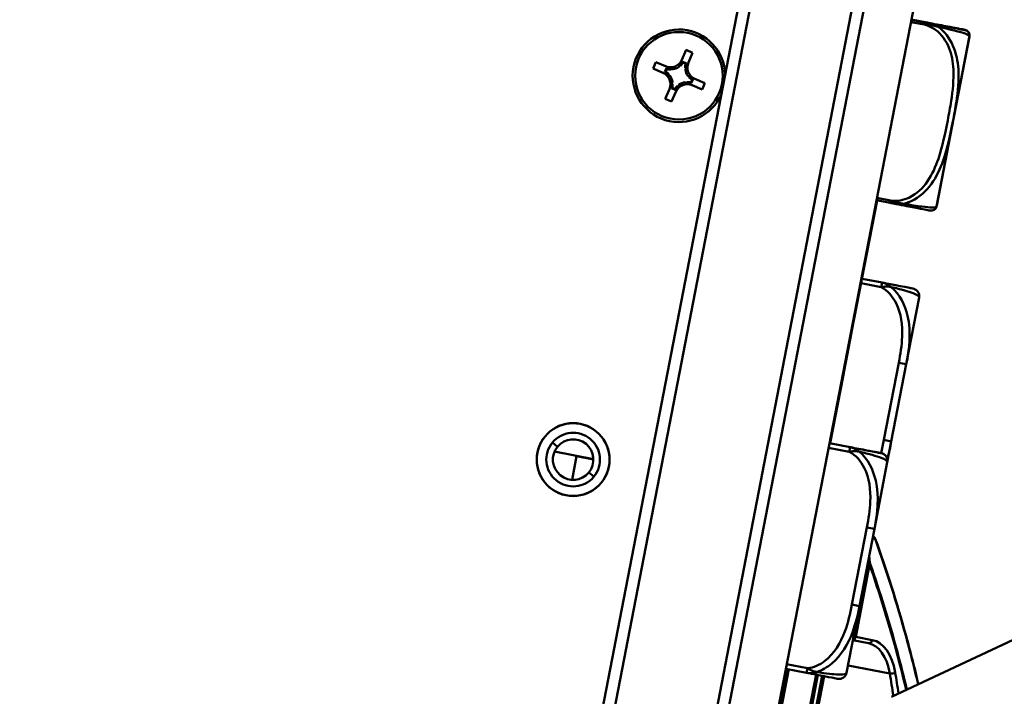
# Model space of a CAD drawing. Header units: inches. Extents: x 7.7 to 68.4, y -5.1 to 39.9.
# Tile 12 of 172: x 16.6 to 19.2, y 16.7 to 18.5. Entities that reach past the tile are written whole.
import ezdxf

# ---------------------------------------------------------------- set-up
doc = ezdxf.new("R2010")
doc.units = ezdxf.units.IN
doc.header["$MEASUREMENT"] = 0
for name, color, linetype, lineweight in [('Dimensions(ROSSANSI)', 7, 'Continuous', 25), ('Visible Edges(ROSSANSI)', 7, 'Continuous', 50), ('Visible Tangent Edges(ROSSANSI)', 7, 'Continuous', 50)]:
    doc.layers.add(name, color=color, linetype=linetype, lineweight=lineweight)
doc.styles.add('DEFAULT-ROSSANSI', font='arial.ttf')
doc.dimstyles.new('DEFAULT-ROSSANSI', dxfattribs={"dimtxt": 1, "dimasz": 0.098425, "dimexe": 0.125, "dimexo": 0.0625, "dimgap": 0.031496, "dimtad": 0, "dimtih": 1, "dimtoh": 1, "dimrnd": 1e-08, "dimzin": 0, "dimdsep": 46, "dimtxsty": 'DEFAULT-ROSSANSI', "dimcen": 0.09, "dimdle": 0.393701, "dimclrd": 7, "dimclre": 7, "dimclrt": 179, "dimadec": 0, "dimazin": 0, "dimtfac": 1, "dimtofl": 0, "dimtmove": 0, "dimatfit": 3, "dimfxl": 1, "dimtolj": 1, "dimtzin": 0, "dimlwd": 25, "dimlwe": 25, "dimarcsym": 0})

# ---------------------------------------------------------------- blocks, each defined once
blk = doc.blocks.new('*D6')
at = {"layer": 'Defpoints', "color": 0}
for p in [(20.9554, 23.5647), (16.7229, 7.3335), (22.741, 4.7852)]:
    blk.add_point(p, dxfattribs=at)
at = {"layer": 'Dimensions(ROSSANSI)', "color": 7, "lineweight": 25}
for p, q in [((21.0129, 23.5403), (29.3276, 20.0195)), ((29.1742, 19.9776), (26.5969, 13.8912)), ((22.7794, 4.8758), (26.0275, 12.5465)), ((16.7804, 7.3092), (22.8561, 4.7364))]:
    blk.add_line(p, q, dxfattribs=at)
at = {"layer": 'Dimensions(ROSSANSI)', "color": 7}
for points in [[(29.1591, 19.984), (29.1893, 19.9712), (29.2125, 20.0682)], [(22.7643, 4.8822), (22.7945, 4.8694), (22.741, 4.7852)]]:
    blk.add_solid(points, dxfattribs=at)
at = {"layer": 'Dimensions(ROSSANSI)', "color": 179, "lineweight": 25, "insert": (22.3555, 13.8597), "char_height": 1, "attachment_point": 1, "style": 'DEFAULT-ROSSANSI'}
blk.add_mtext('\\A1;16.60 [421.6]', dxfattribs=at)
blk = doc.blocks.new('*D9')
at = {"layer": 'Defpoints', "color": 0}
for p in [(14.3877, 23.4915), (16.8226, 7.5198), (15.4602, 3.307), (14.3877, -5.0652)]:
    blk.add_point(p, dxfattribs=at)
at = {"layer": 'Dimensions(ROSSANSI)', "color": 7, "lineweight": 25}
for p, q in [((14.3877, 23.429), (14.3877, 3.2504)), ((16.8107, 7.4584), (15.9673, 3.099))]:
    blk.add_line(p, q, dxfattribs=at)
for start, end in [(90, 91.49163), (79.71813, 89.33187)]:
    blk.add_arc((14.3877, -5.0652), 8.4406, start, end, dxfattribs=at)
at = {"layer": 'Dimensions(ROSSANSI)', "color": 7}
for points in [[(14.486, 3.3584), (14.4862, 3.3912), (14.3877, 3.3754)], [(15.8973, 3.256), (15.8913, 3.2237), (15.991, 3.2217)]]:
    blk.add_solid(points, dxfattribs=at)
at = {"layer": 'Dimensions(ROSSANSI)', "color": 179, "lineweight": 25, "insert": (12.2688, 3.7938), "char_height": 1, "attachment_point": 1, "style": 'DEFAULT-ROSSANSI'}
blk.add_mtext('\\A1;11°', dxfattribs=at)
blk = doc.blocks.new('*D10')
at = {"layer": 'Defpoints', "color": 0}
for p in [(19.5793, 27.0317), (14.3877, 23.4915), (20.8767, 23.3789), (14.3877, 8.0546)]:
    blk.add_point(p, dxfattribs=at)
at = {"layer": 'Dimensions(ROSSANSI)', "color": 7, "lineweight": 25}
for p, q in [((14.3877, 23.554), (14.3877, 27.854)), ((20.9011, 23.4364), (22.108, 26.2868))]:
    blk.add_line(p, q, dxfattribs=at)
for start, end in [(81.54403, 89.71337), (67.33663, 75.47329)]:
    blk.add_arc((14.3877, 8.0546), 19.6744, start, end, dxfattribs=at)
at = {"layer": 'Dimensions(ROSSANSI)', "color": 7}
for points in [[(14.4861, 27.7123), (14.4862, 27.7451), (14.3877, 27.729)], [(21.9749, 26.2249), (21.9622, 26.1947), (22.0593, 26.1716)]]:
    blk.add_solid(points, dxfattribs=at)
at = {"layer": 'Dimensions(ROSSANSI)', "color": 179, "lineweight": 25, "insert": (17.3123, 27.8466), "char_height": 1, "attachment_point": 1, "style": 'DEFAULT-ROSSANSI'}
blk.add_mtext('\\A1;23°', dxfattribs=at)

msp = doc.modelspace()

# ---------------------------------------------------------------- linework, layer by layer
at = {"layer": 'Visible Edges(ROSSANSI)'}
for p, q in [((16.6999, 7.5435), (18.9269, 19.0541)), ((16.8226, 7.5198), (19.0496, 19.0303)), ((18.593, 19.0028), (16.7577, 9.5167)), ((16.7929, 9.5404), (18.6168, 18.9676)), ((18.8701, 18.9186), (17.0462, 9.4914)), ((18.9776, 18.4686), (18.9422, 18.4754)), ((18.9777, 18.4692), (18.9423, 18.4761)), ((18.9777, 18.4692), (18.9777, 18.4692)), ((19.0078, 17.9983), (19.0913, 18.4298)), ((19.0913, 18.4298), (19.0914, 18.4304)), ((18.3526, 18.3726), (18.3635, 18.3979)), ((18.3635, 18.3979), (18.38, 18.3908)), ((18.38, 18.3908), (18.3692, 18.3655)), ((18.2782, 18.3502), (18.2853, 18.3667)), ((18.2853, 18.3667), (18.3106, 18.3559)), ((18.3483, 18.3571), (18.3463, 18.358)), ((18.364, 18.3633), (18.3546, 18.3673)), ((18.3621, 18.3624), (18.3552, 18.3653)), ((18.3035, 18.3393), (18.2782, 18.3502)), ((18.3129, 18.3506), (18.3088, 18.3413)), ((18.3138, 18.3488), (18.3108, 18.3419)), ((18.319, 18.335), (18.3182, 18.333)), ((18.3253, 18.3496), (18.3244, 18.3476)), ((18.3629, 18.3509), (18.3609, 18.3517)), ((18.3266, 18.3119), (18.3285, 18.3111)), ((18.3642, 18.3133), (18.365, 18.3152)), ((18.3704, 18.3278), (18.3713, 18.3298)), ((18.3757, 18.314), (18.3787, 18.3209)), ((18.3766, 18.3122), (18.3806, 18.3216)), ((18.4041, 18.2961), (18.3788, 18.307)), ((18.3859, 18.3235), (18.4112, 18.3127)), ((18.4112, 18.3127), (18.4041, 18.2961)), ((18.3094, 18.272), (18.3203, 18.2973)), ((18.3255, 18.2996), (18.3349, 18.2955)), ((18.3368, 18.2902), (18.326, 18.2649)), ((18.3273, 18.3004), (18.3342, 18.2975)), ((18.3411, 18.3057), (18.3431, 18.3048)), ((18.326, 18.2649), (18.3094, 18.272)), ((18.8544, 18.0112), (18.7889, 17.6724)), ((18.8525, 18.0116), (18.8878, 18.0047)), ((18.867, 17.7999), (18.8155, 17.8099)), ((18.9293, 17.5901), (18.9625, 17.7614)), ((18.7887, 17.6713), (18.7697, 17.5731)), ((18.7867, 17.6717), (18.7887, 17.6713)), ((18.7868, 17.6723), (18.7888, 17.6719)), ((18.7868, 17.6722), (18.7888, 17.6718)), ((18.7869, 17.6727), (18.7889, 17.6724)), ((18.7697, 17.5731), (18.7669, 17.5587)), ((18.7677, 17.5735), (18.7697, 17.5731)), ((18.8909, 17.3915), (18.9293, 17.5901)), ((18.7669, 17.5587), (18.7336, 17.3868)), ((18.7649, 17.5591), (18.7669, 17.5587)), ((18.7851, 17.3769), (18.7317, 17.3872)), ((18.7851, 17.3768), (18.7317, 17.3871)), ((18.7851, 17.3769), (18.7851, 17.3769)), ((18.8806, 17.3384), (18.8909, 17.3915)), ((18.0249, 17.3655), (18.1248, 17.3461)), ((18.0815, 17.3533), (18.0698, 17.2928)), ((18.1248, 17.3449), (18.0815, 17.3533)), ((18.8475, 17.167), (18.8806, 17.3382)), ((18.8806, 17.3382), (18.8806, 17.3384)), ((18.809, 16.9684), (18.8475, 17.167)), ((18.7759, 16.7971), (18.809, 16.9684)), ((19.3064, 16.9293), (18.8916, 16.7354)), ((18.7921, 16.8806), (18.8318, 16.8729)), ((18.6214, 16.8069), (18.4601, 15.9731)), ((18.6195, 16.8073), (18.6729, 16.797)), ((18.6806, 16.5957), (18.7183, 16.7882))]:
    msp.add_line(p, q, dxfattribs=at)
for centre, radius in [((18.3447, 18.3314), 0.1125), ((18.0727, 17.3449), 0.0937)]:
    msp.add_circle(centre, radius, dxfattribs=at)
for centre, radius, start, end in [((18.3447, 18.3314), 0.119, 1.357, 336.743), ((19.0781, 18.4351), 0.0138, 355.5035, 79.05), ((19.0624, 18.436), 0.0295, 349.05, 354.922), ((18.9682, 18.4437), 0.124, 354.922, 355.5035), ((18.9683, 18.4444), 0.124, 354.922, 355.5035), ((19.0623, 18.4354), 0.0295, 349.05, 354.922), ((18.3232, 18.3853), 0.032, 246.76, 336.76), ((18.3232, 18.3853), 0.0377, 311.7176, 328.0817), ((18.3986, 18.3529), 0.0377, 165.4383, 181.8024), ((18.3986, 18.3529), 0.032, 156.76, 246.76), ((18.2909, 18.3099), 0.032, 336.76, 66.76), ((18.2909, 18.3099), 0.0377, 41.7176, 58.0817), ((18.3232, 18.3853), 0.0377, 255.4383, 271.8024), ((18.3232, 18.3853), 0.0377, 278.6447, 304.8753), ((18.3986, 18.3529), 0.0377, 188.6447, 214.8753), ((18.2909, 18.3099), 0.0377, 8.6447, 34.8753), ((18.2909, 18.3099), 0.0377, 345.4383, 1.8024), ((18.3662, 18.2776), 0.032, 66.76, 156.76), ((18.3662, 18.2776), 0.0377, 98.6447, 124.8753), ((18.3662, 18.2776), 0.0377, 75.4383, 91.8024), ((18.3986, 18.3529), 0.0377, 221.7176, 238.0817), ((18.3662, 18.2776), 0.0377, 131.7176, 148.0817), ((18.9936, 17.9983), 0.0138, 259.05, 342.5965), ((18.8884, 18.0313), 0.124, 342.5965, 343.178), ((18.9788, 18.0039), 0.0295, 343.178, 349.05), ((18.9431, 17.7651), 0.0197, 349.05, 79.05), ((18.0727, 17.3449), 0.0935, 320.5429, 140.5429), ((18.0727, 17.3449), 0.0935, 140.5429, 320.5429), ((18.0727, 17.3449), 0.069, 320.5429, 140.5429), ((18.0727, 17.3449), 0.0521, 320.5429, 140.5429), ((18.0727, 17.3449), 0.069, 140.5429, 320.5429), ((18.0727, 17.3449), 0.0521, 140.5429, 320.5429), ((18.8613, 17.342), 0.0197, 349.05, 79.05), ((18.8403, 17.1382), 0.01, 19.8373, 49.6816), ((18.7566, 16.8008), 0.0197, 259.05, 349.05)]:
    msp.add_arc(centre, radius, start, end, dxfattribs=at)
for centre, major_axis, start_param, end_param in [((18.3214, 18.3809), (0.0143, 0.0333), 4.397645, 4.728932), ((18.3967, 18.3486), (-0.0143, -0.0333), 4.695846, 5.027133), ((18.2952, 18.308), (-0.0333, 0.0143), 4.397645, 4.728932), ((18.3276, 18.3834), (0.0333, -0.0143), 4.695846, 5.027133), ((18.2927, 18.3143), (0.0143, 0.0333), 4.695846, 5.027133), ((18.3619, 18.2794), (-0.0333, 0.0143), 4.695846, 5.027133), ((18.3942, 18.3548), (0.0333, -0.0143), 4.397645, 4.728932), ((18.3681, 18.2819), (-0.0143, -0.0333), 4.397645, 4.728932)]:
    msp.add_ellipse(centre, major_axis=major_axis, ratio=0.9914, start_param=start_param, end_param=end_param, dxfattribs=at)
for points, knots in [([(19.0807, 18.4486), (19.0806, 18.4486), (19.0805, 18.4487), (19.076, 18.4495), (19.0703, 18.4506), (19.0564, 18.4533), (19.023, 18.4598), (19.0098, 18.4623), (18.9939, 18.4654), (18.9776, 18.4686)], [1.0315402, 1.0315402, 1.0315402, 1.0315402, 1.2894252, 1.2894252, 1.2894252, 1.6107738, 1.6107738, 1.6107738, 1.7373496, 1.7373496, 1.7373496, 1.7373496]), ([(18.9777, 18.4692), (18.986, 18.4676), (18.9943, 18.466), (19.0104, 18.4629), (19.0181, 18.4614), (19.0332, 18.4585), (19.0401, 18.4572), (19.0499, 18.4553), (19.0533, 18.4546), (19.06, 18.4533), (19.063, 18.4527), (19.0684, 18.4517), (19.0708, 18.4512), (19.0764, 18.4501), (19.0782, 18.4498), (19.0804, 18.4494), (19.0806, 18.4493), (19.0809, 18.4493), (19.0809, 18.4493), (19.0809, 18.4493), (19.081, 18.4493), (19.0811, 18.4492), (19.0811, 18.4492), (19.0813, 18.4492), (19.0813, 18.4492), (19.0815, 18.4491), (19.0815, 18.4491), (19.0816, 18.4491), (19.0817, 18.4491), (19.082, 18.449), (19.0822, 18.4489), (19.0828, 18.4487), (19.0831, 18.4486), (19.0843, 18.4481), (19.0848, 18.4479), (19.0868, 18.4466), (19.0875, 18.446), (19.0891, 18.4442), (19.0896, 18.4435), (19.0906, 18.4419), (19.0909, 18.4411), (19.0917, 18.4389), (19.092, 18.4371), (19.092, 18.435), (19.0919, 18.4348), (19.0919, 18.4347)], [-1.7373414, -1.7373414, -1.7373414, -1.7373414, -1.6729482, -1.6729482, -1.6044277, -1.6044277, -1.5249968, -1.5249968, -1.4740612, -1.4740612, -1.4130761, -1.4130761, -1.3424973, -1.3424973, -1.2013396, -1.2013396, -1.060182, -1.060182, -1.0458677, -1.0458677, -1.0387105, -1.0387105, -1.0351319, -1.0351319, -1.0341264, -1.0341264, -1.0336587, -1.0336587, -1.0329751, -1.0329751, -1.032406, -1.032406, -1.0320404, -1.0320404, -1.0317969, -1.0317969, -1.0316879, -1.0316879, -1.0316393, -1.0316393, -1.0316072, -1.0316072, -1.0315576, -1.0315576, -1.0315533, -1.0315533, -1.0315533, -1.0315533]), ([(18.8878, 18.0047), (18.898, 18.0028), (18.9082, 18.0008), (18.9174, 17.999), (18.9345, 17.9957), (18.9486, 17.993), (18.959, 17.991), (18.9693, 17.989), (18.9761, 17.9877), (18.9807, 17.9868), (18.9871, 17.9855), (18.9892, 17.9851), (18.9902, 17.9849), (18.9908, 17.9848), (18.9909, 17.9848), (18.9909, 17.9848)], [0.3257308, 0.3257308, 0.3257308, 0.3257308, 0.4047738, 0.4047738, 0.4047738, 0.5505317, 0.5505317, 0.5505317, 0.6962896, 0.6962896, 0.6962896, 0.9025977, 0.9025977, 0.9025977, 1.0315402, 1.0315402, 1.0315402, 1.0315402]), ([(18.9469, 17.7845), (18.9465, 17.7845), (18.946, 17.7846), (18.9421, 17.7854), (18.9371, 17.7864), (18.9268, 17.7884), (18.9062, 17.7923), (18.8956, 17.7944), (18.8821, 17.797), (18.867, 17.7999)], [0.2569537, 0.2569537, 0.2569537, 0.2569537, 0.4371919, 0.4371919, 0.4371919, 0.6739428, 0.6739428, 0.6739428, 0.7963818, 0.7963818, 0.7963818, 0.7963818]), ([(18.7851, 17.3769), (18.793, 17.3754), (18.8004, 17.3739), (18.8151, 17.3711), (18.8222, 17.3697), (18.8358, 17.3671), (18.8419, 17.3659), (18.8524, 17.3639), (18.8562, 17.3631), (18.8616, 17.3621), (18.8632, 17.3618), (18.8644, 17.3615), (18.8647, 17.3615), (18.8649, 17.3614), (18.865, 17.3614), (18.8651, 17.3614), (18.8651, 17.3614), (18.8651, 17.3614), (18.8651, 17.3614), (18.8652, 17.3614), (18.8653, 17.3614), (18.8654, 17.3613), (18.8655, 17.3613), (18.8655, 17.3613), (18.8656, 17.3613), (18.8657, 17.3613), (18.8658, 17.3613), (18.866, 17.3612), (18.8662, 17.3612), (18.8667, 17.361), (18.8669, 17.361), (18.868, 17.3606), (18.8684, 17.3605), (18.8706, 17.3595), (18.8716, 17.3591), (18.8745, 17.3567), (18.8755, 17.3559), (18.8774, 17.3534), (18.8781, 17.3524), (18.8798, 17.3492), (18.8807, 17.3466), (18.881, 17.3418), (18.881, 17.3401), (18.8806, 17.3384)], [-0.7963803, -0.7963803, -0.7963803, -0.7963803, -0.7327372, -0.7327372, -0.6587667, -0.6587667, -0.5649304, -0.5649304, -0.4570451, -0.4570451, -0.3491597, -0.3491597, -0.3030567, -0.3030567, -0.2800052, -0.2800052, -0.2684795, -0.2684795, -0.2627166, -0.2627166, -0.2598352, -0.2598352, -0.2590229, -0.2590229, -0.2586486, -0.2586486, -0.2581025, -0.2581025, -0.2576475, -0.2576475, -0.2573441, -0.2573441, -0.2571489, -0.2571489, -0.2570513, -0.2570513, -0.2570137, -0.2570137, -0.2569943, -0.2569943, -0.2569676, -0.2569676, -0.2569537, -0.2569537, -0.2569537, -0.2569537]), ([(18.865, 17.3613), (18.8647, 17.3614), (18.8641, 17.3615), (18.8603, 17.3622), (18.8552, 17.3632), (18.8449, 17.3652), (18.8243, 17.3692), (18.8137, 17.3712), (18.8003, 17.3738), (18.7851, 17.3768)], [0.2569537, 0.2569537, 0.2569537, 0.2569537, 0.4371919, 0.4371919, 0.4371919, 0.6739428, 0.6739428, 0.6739428, 0.7963818, 0.7963818, 0.7963818, 0.7963818]), ([(18.9604, 16.7676), (18.9506, 16.8097), (18.94, 16.8512), (18.9052, 16.9783), (18.8786, 17.0614), (18.8497, 17.1416)], [8.905838, 8.905838, 8.905838, 8.905838, 9.290097, 9.290097, 10.101724, 10.101724, 10.101724, 10.101724]), ([(18.6729, 16.797), (18.6908, 16.7935), (18.7064, 16.7905), (18.7178, 16.7883), (18.7355, 16.7849), (18.7443, 16.7832), (18.7487, 16.7823), (18.752, 16.7817), (18.7525, 16.7816), (18.7528, 16.7815)], [-0.7968224, -0.7968224, -0.7968224, -0.7968224, -0.6514613, -0.6514613, -0.6514613, -0.427691, -0.427691, -0.427691, -0.2569517, -0.2569517, -0.2569517, -0.2569517])]:
    msp.add_open_spline(points, degree=3, knots=knots, dxfattribs=at)
for points in [[(18.3448, 18.3543), (18.349, 18.3642), (18.3526, 18.3726)], [(18.3692, 18.3655), (18.3656, 18.3571), (18.3613, 18.3472)], [(18.3218, 18.3315), (18.3119, 18.3357), (18.3035, 18.3393)], [(18.3106, 18.3559), (18.319, 18.3523), (18.3289, 18.348)], [(18.3203, 18.2973), (18.3239, 18.3057), (18.3281, 18.3156)], [(18.3447, 18.3085), (18.3404, 18.2986), (18.3368, 18.2902)], [(18.3788, 18.307), (18.3704, 18.3106), (18.3606, 18.3148)], [(18.3677, 18.3314), (18.3775, 18.3271), (18.3859, 18.3235)]]:
    msp.add_rational_spline(points, [1, 1.0434797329, 1], degree=2, dxfattribs=at)
for points, degree in [([(18.3546, 18.3673), (18.3549, 18.3663), (18.3552, 18.3653)], 2), ([(18.364, 18.3633), (18.363, 18.3628), (18.3621, 18.3624)], 2), ([(18.3088, 18.3413), (18.3098, 18.3416), (18.3108, 18.3419)], 2), ([(18.3129, 18.3506), (18.3133, 18.3497), (18.3138, 18.3488)], 2), ([(18.3766, 18.3122), (18.3762, 18.3131), (18.3757, 18.314)], 2), ([(18.3806, 18.3216), (18.3796, 18.3212), (18.3787, 18.3209)], 2), ([(18.3255, 18.2996), (18.3264, 18.3), (18.3273, 18.3004)], 2), ([(18.3349, 18.2955), (18.3345, 18.2965), (18.3342, 18.2975)], 2), ([(18.7888, 17.6717), (18.7887, 17.6715), (18.7887, 17.6713)], 2), ([(18.7889, 17.6724), (18.7889, 17.6722), (18.7888, 17.6719)], 2), ([(18.7888, 17.6719), (18.7888, 17.6719), (18.7888, 17.6718)], 2), ([(18.7888, 17.6718), (18.7888, 17.6718), (18.7888, 17.6717)], 2), ([(18.8468, 17.1458), (18.8458, 17.1466), (18.8448, 17.1475), (18.8439, 17.1483)], 3)]:
    msp.add_open_spline(points, degree=degree, dxfattribs=at)
at = {"layer": 'Visible Tangent Edges(ROSSANSI)'}
for p, q in [((18.9411, 18.4696), (18.9764, 18.4628)), ((18.9764, 18.4628), (18.9776, 18.4686)), ((18.9776, 18.4686), (18.9777, 18.4692)), ((19.0917, 18.4328), (19.0918, 18.4334)), ((19.0071, 17.9954), (19.0917, 18.4328)), ((18.8889, 18.0105), (18.8536, 18.0174)), ((18.8878, 18.0047), (18.8889, 18.0105)), ((18.8133, 17.7983), (18.8647, 17.7883)), ((18.8647, 17.7883), (18.867, 17.7999)), ((18.7868, 17.6721), (18.7888, 17.6717)), ((18.91, 17.5939), (18.8716, 17.3953)), ((18.91, 17.5939), (18.9293, 17.5901)), ((18.8716, 17.3953), (18.8909, 17.3915)), ((18.0325, 17.378), (18.0194, 17.3887)), ((18.7294, 17.3755), (18.7828, 17.3652)), ((18.7828, 17.3652), (18.7851, 17.3768)), ((18.7851, 17.3768), (18.7851, 17.3769)), ((18.126, 17.301), (18.1129, 17.3117)), ((18.8281, 17.1707), (18.7897, 16.9721)), ((18.8281, 17.1707), (18.8475, 17.167)), ((18.8317, 17.0748), (18.7959, 16.89)), ((18.7995, 16.8893), (18.8352, 17.0742)), ((18.8352, 17.0742), (18.8317, 17.0748)), ((18.7897, 16.9721), (18.809, 16.9684)), ((18.7959, 16.89), (18.794, 16.8904)), ((18.7959, 16.89), (18.7995, 16.8893)), ((18.8419, 16.8811), (18.7995, 16.8893)), ((18.6751, 16.8086), (18.6217, 16.8189)), ((18.887, 16.795), (18.7795, 16.8158)), ((18.466, 15.9719), (18.6273, 16.8058)), ((18.6975, 16.7922), (18.5362, 15.9583)), ((18.5408, 15.9574), (18.7022, 16.7913)), ((18.6729, 16.797), (18.6751, 16.8086)), ((18.7131, 16.7892), (18.6755, 16.5967))]:
    msp.add_line(p, q, dxfattribs=at)
for centre, major_axis, ratio, start_param, end_param in [((18.8403, 17.1382), (0.00647, 0.00762), 0.90902, 5.472256, 6.283185), ((18.8403, 17.1382), (0.00941, 0.00339), 0.603716, 5.894502, 6.283185), ((18.8271, 17.0757), (0.00988, 0.00154), 0.178388, 5.172401, 5.975275), ((18.8271, 17.0757), (0.00944, 0.00329), 0.60209, 5.515127, 5.900415), ((18.7913, 16.8909), (-0.0019, -0.00982), 0.83205, 0.331285, 1.570796), ((18.7913, 16.8909), (-0.0019, -0.00982), 0.471858, 0.610825, 1.570796), ((18.8337, 16.8827), (-0.0019, -0.00982), 0.83205, 0, 1.570796), ((18.8033, 16.7256), (0.0285, 0.1473), 0.5547, 5.306788, 6.283185), ((18.8115, 16.724), (0.0304, 0.1571), 0.5547, 5.306788, 6.283185), ((18.8925, 16.7996), (0.00986, 0.00167), 0.465957, 4.0348, 5.605596), ((17.5212, 15.662), (-0.4653, -2.4049), 0.5547, 2.138501, 2.165195), ((17.5294, 15.6604), (0.4672, 2.4148), 0.5547, 5.281654, 5.306788)]:
    msp.add_ellipse(centre, major_axis=major_axis, ratio=ratio, start_param=start_param, end_param=end_param, dxfattribs=at)
for points, knots in [([(18.9764, 18.4628), (18.9865, 18.4602), (18.9962, 18.4556), (19.0046, 18.4495), (19.0201, 18.4382), (19.0316, 18.4218), (19.0389, 18.404), (19.0462, 18.3861), (19.0495, 18.3669), (19.0505, 18.3478), (19.0519, 18.3207), (19.0488, 18.2935), (19.0447, 18.2667), (19.0421, 18.25), (19.039, 18.2333), (19.0358, 18.2167), (19.0294, 18.1835), (19.0227, 18.1503), (19.0118, 18.1181), (18.9982, 18.0779), (18.976, 18.0375), (18.9377, 18.0189), (18.9226, 18.0115), (18.9054, 18.0083), (18.8889, 18.0105)], [0.325731, 0.325731, 0.325731, 0.325731, 0.404774, 0.404774, 0.404774, 0.550532, 0.550532, 0.550532, 0.69629, 0.69629, 0.69629, 0.902598, 0.902598, 0.902598, 1.03154, 1.03154, 1.03154, 1.289425, 1.289425, 1.289425, 1.610774, 1.610774, 1.610774, 1.73735, 1.73735, 1.73735, 1.73735]), ([(18.9764, 18.4628), (18.9784, 18.4625), (18.9804, 18.4622), (18.9842, 18.4618), (18.986, 18.4616), (18.989, 18.4613), (18.9901, 18.4612), (18.992, 18.461), (18.9928, 18.4609), (18.9949, 18.4607), (18.9964, 18.4605), (19.0002, 18.4599), (19.0026, 18.4595), (19.007, 18.4586), (19.009, 18.4581), (19.011, 18.4575)], [-0.0844808, -0.0844808, -0.0844808, -0.0844808, -0.06943799, -0.06943799, -0.05587828, -0.05587828, -0.04740346, -0.04740346, -0.04210669, -0.04210669, -0.03151317, -0.03151317, -0.01456352, -0.01456352, 0.00026741, 0.00026741, 0.00026741, 0.00026741]), ([(19.011, 18.4575), (19.0091, 18.4586), (19.0072, 18.4597), (19.003, 18.4616), (19.0007, 18.4626), (18.9971, 18.4639), (18.9957, 18.4643), (18.9935, 18.465), (18.9928, 18.4652), (18.991, 18.4657), (18.9899, 18.4659), (18.987, 18.4667), (18.9852, 18.467), (18.9814, 18.4678), (18.9795, 18.4682), (18.9776, 18.4686)], [-0.00026741, -0.00026741, -0.00026741, -0.00026741, 0.01456352, 0.01456352, 0.03151317, 0.03151317, 0.04210669, 0.04210669, 0.04740346, 0.04740346, 0.05587828, 0.05587828, 0.06943799, 0.06943799, 0.0844808, 0.0844808, 0.0844808, 0.0844808]), ([(18.995, 18.4652), (18.9948, 18.4653), (18.9946, 18.4653), (18.9937, 18.4656), (18.993, 18.4658), (18.9911, 18.4663), (18.99, 18.4666), (18.9871, 18.4673), (18.9853, 18.4677), (18.9816, 18.4685), (18.9796, 18.4689), (18.9777, 18.4692)], [0.04056632, 0.04056632, 0.04056632, 0.04056632, 0.04210669, 0.04210669, 0.04740346, 0.04740346, 0.05587828, 0.05587828, 0.06943799, 0.06943799, 0.08447257, 0.08447257, 0.08447257, 0.08447257]), ([(18.9229, 18.0026), (18.9296, 18.0042), (18.9361, 18.0065), (18.9423, 18.0093), (18.9852, 18.0292), (19.0098, 18.0723), (19.0243, 18.1138), (19.0361, 18.1471), (19.0428, 18.1806), (19.0493, 18.2141), (19.0525, 18.2308), (19.0555, 18.2476), (19.0581, 18.2646), (19.0622, 18.2918), (19.0652, 18.3199), (19.0633, 18.3484), (19.0619, 18.3686), (19.0579, 18.3891), (19.0495, 18.4083), (19.0412, 18.4274), (19.0283, 18.4452), (19.011, 18.4575)], [-1.657319, -1.657319, -1.657319, -1.657319, -1.610774, -1.610774, -1.610774, -1.289425, -1.289425, -1.289425, -1.03154, -1.03154, -1.03154, -0.902598, -0.902598, -0.902598, -0.69629, -0.69629, -0.69629, -0.550532, -0.550532, -0.550532, -0.405761, -0.405761, -0.405761, -0.405761]), ([(19.011, 18.4575), (19.017, 18.4562), (19.0229, 18.4549), (19.0283, 18.4537), (19.0657, 18.4454), (19.0809, 18.4403), (19.0869, 18.4374), (19.0918, 18.435), (19.0918, 18.434), (19.0918, 18.434)], [-1.6573193, -1.6573193, -1.6573193, -1.6573193, -1.6107738, -1.6107738, -1.6107738, -1.2894252, -1.2894252, -1.2894252, -1.0315402, -1.0315402, -1.0315402, -1.0315402]), ([(18.8878, 18.0047), (18.8898, 18.0044), (18.8917, 18.004), (18.8955, 18.0033), (18.8973, 18.003), (18.9002, 18.0026), (18.9014, 18.0024), (18.9033, 18.0022), (18.904, 18.0022), (18.9062, 18.002), (18.9077, 18.0018), (18.9116, 18.0017), (18.914, 18.0017), (18.9186, 18.002), (18.9208, 18.0022), (18.9229, 18.0026)], [-0.0844808, -0.0844808, -0.0844808, -0.0844808, -0.06943799, -0.06943799, -0.05587828, -0.05587828, -0.04740346, -0.04740346, -0.04210669, -0.04210669, -0.03151317, -0.03151317, -0.01456352, -0.01456352, 0.00026741, 0.00026741, 0.00026741, 0.00026741]), ([(18.9229, 18.0026), (18.9209, 18.0028), (18.9188, 18.003), (18.9144, 18.0038), (18.9121, 18.0043), (18.9083, 18.0052), (18.9069, 18.0056), (18.9048, 18.0062), (18.9041, 18.0064), (18.9022, 18.0069), (18.9011, 18.0072), (18.8982, 18.008), (18.8965, 18.0085), (18.8928, 18.0096), (18.8909, 18.0101), (18.8889, 18.0105)], [-0.00026741, -0.00026741, -0.00026741, -0.00026741, 0.01456352, 0.01456352, 0.03151317, 0.03151317, 0.04210669, 0.04210669, 0.04740346, 0.04740346, 0.05587828, 0.05587828, 0.06943799, 0.06943799, 0.0844808, 0.0844808, 0.0844808, 0.0844808]), ([(19.0067, 17.9942), (19.0067, 17.9942), (19.0065, 17.994), (19.0057, 17.9937), (19.0045, 17.9933), (19.0019, 17.9926), (18.9945, 17.9928), (18.9892, 17.993), (18.9814, 17.9937), (18.9696, 17.9952), (18.9579, 17.9968), (18.942, 17.9992), (18.9229, 18.0026)], [-1.0315402, -1.0315402, -1.0315402, -1.0315402, -0.9025977, -0.9025977, -0.9025977, -0.6962896, -0.6962896, -0.6962896, -0.5505317, -0.5505317, -0.5505317, -0.4057611, -0.4057611, -0.4057611, -0.4057611]), ([(18.8647, 17.7883), (18.8662, 17.7886), (18.8677, 17.7888), (18.8706, 17.7892), (18.872, 17.7893), (18.8742, 17.7894), (18.8751, 17.7895), (18.8765, 17.7895), (18.8771, 17.7895), (18.8787, 17.7896), (18.8798, 17.7896), (18.8826, 17.7895), (18.8843, 17.7893), (18.8875, 17.789), (18.8889, 17.7887), (18.8903, 17.7884)], [-0.0532704, -0.0532704, -0.0532704, -0.0532704, -0.04377373, -0.04377373, -0.03521335, -0.03521335, -0.02986312, -0.02986312, -0.02651922, -0.02651922, -0.01983142, -0.01983142, -0.00913095, -0.00913095, 0.00023197, 0.00023197, 0.00023197, 0.00023197]), ([(18.8647, 17.7883), (18.8816, 17.7792), (18.8947, 17.764), (18.9033, 17.7468), (18.9165, 17.7204), (18.9198, 17.6901), (18.9186, 17.6607), (18.9178, 17.6383), (18.9143, 17.6159), (18.91, 17.5939)], [-0.7968224, -0.7968224, -0.7968224, -0.7968224, -0.6514613, -0.6514613, -0.6514613, -0.427691, -0.427691, -0.427691, -0.2569517, -0.2569517, -0.2569517, -0.2569517]), ([(18.8903, 17.7884), (18.8891, 17.7895), (18.8878, 17.7906), (18.8849, 17.7926), (18.8834, 17.7936), (18.8808, 17.795), (18.8798, 17.7955), (18.8783, 17.7962), (18.8778, 17.7964), (18.8766, 17.797), (18.8758, 17.7973), (18.8737, 17.7981), (18.8724, 17.7985), (18.8697, 17.7993), (18.8683, 17.7997), (18.867, 17.7999)], [-0.00023197, -0.00023197, -0.00023197, -0.00023197, 0.00913095, 0.00913095, 0.01983142, 0.01983142, 0.02651922, 0.02651922, 0.02986312, 0.02986312, 0.03521335, 0.03521335, 0.04377373, 0.04377373, 0.0532704, 0.0532704, 0.0532704, 0.0532704]), ([(18.8903, 17.7884), (18.9029, 17.7855), (18.9145, 17.7826), (18.9436, 17.7744), (18.9537, 17.7702), (18.9621, 17.7646), (18.9631, 17.7627), (18.9625, 17.7614)], [-0.7478145, -0.7478145, -0.7478145, -0.7478145, -0.6493253, -0.6493253, -0.427691, -0.427691, -0.2569537, -0.2569537, -0.2569537, -0.2569537]), ([(18.9293, 17.5901), (18.9372, 17.6299), (18.9424, 17.672), (18.9263, 17.742), (18.9128, 17.7695), (18.8903, 17.7884)], [0.2569517, 0.2569517, 0.2569517, 0.2569517, 0.5559983, 0.5559983, 0.7482818, 0.7482818, 0.7482818, 0.7482818]), ([(18.8085, 17.3653), (18.8072, 17.3664), (18.8059, 17.3674), (18.8031, 17.3694), (18.8015, 17.3704), (18.7989, 17.3718), (18.798, 17.3723), (18.7965, 17.373), (18.796, 17.3733), (18.7947, 17.3738), (18.7939, 17.3742), (18.7918, 17.375), (18.7905, 17.3754), (18.7879, 17.3762), (18.7865, 17.3765), (18.7851, 17.3768)], [-0.00023197, -0.00023197, -0.00023197, -0.00023197, 0.00913095, 0.00913095, 0.01983142, 0.01983142, 0.02651922, 0.02651922, 0.02986312, 0.02986312, 0.03521335, 0.03521335, 0.04377373, 0.04377373, 0.0532704, 0.0532704, 0.0532704, 0.0532704]), ([(18.7828, 17.3652), (18.7843, 17.3654), (18.7858, 17.3657), (18.7887, 17.366), (18.7901, 17.3661), (18.7924, 17.3663), (18.7932, 17.3663), (18.7946, 17.3664), (18.7952, 17.3664), (18.7968, 17.3664), (18.7979, 17.3664), (18.8007, 17.3663), (18.8024, 17.3662), (18.8056, 17.3658), (18.8071, 17.3656), (18.8085, 17.3653)], [-0.0532704, -0.0532704, -0.0532704, -0.0532704, -0.04377373, -0.04377373, -0.03521335, -0.03521335, -0.02986312, -0.02986312, -0.02651922, -0.02651922, -0.01983142, -0.01983142, -0.00913095, -0.00913095, 0.00023197, 0.00023197, 0.00023197, 0.00023197]), ([(18.7828, 17.3652), (18.7997, 17.3561), (18.8128, 17.3408), (18.8214, 17.3236), (18.8346, 17.2972), (18.8379, 17.2669), (18.8368, 17.2375), (18.8359, 17.2151), (18.8324, 17.1927), (18.8281, 17.1707)], [-0.7968224, -0.7968224, -0.7968224, -0.7968224, -0.6514613, -0.6514613, -0.6514613, -0.427691, -0.427691, -0.427691, -0.2569517, -0.2569517, -0.2569517, -0.2569517]), ([(18.8085, 17.3653), (18.8211, 17.3623), (18.8326, 17.3594), (18.8618, 17.3513), (18.8718, 17.347), (18.8802, 17.3414), (18.8812, 17.3396), (18.8806, 17.3382)], [-0.7478145, -0.7478145, -0.7478145, -0.7478145, -0.6493253, -0.6493253, -0.427691, -0.427691, -0.2569537, -0.2569537, -0.2569537, -0.2569537]), ([(18.8475, 17.167), (18.8553, 17.2067), (18.8606, 17.2488), (18.8444, 17.3188), (18.831, 17.3463), (18.8085, 17.3653)], [0.2569517, 0.2569517, 0.2569517, 0.2569517, 0.5559983, 0.5559983, 0.7482818, 0.7482818, 0.7482818, 0.7482818]), ([(18.8432, 17.1448), (18.8434, 17.1446), (18.8436, 17.1444), (18.8458, 17.1426), (18.8478, 17.1409), (18.8498, 17.1392)], [-0.06220377, -0.06220377, -0.06220377, -0.06220377, -0.05706073, -0.05706073, -0.00912185, -0.00912185, -0.00912185, -0.00912185]), ([(18.8498, 17.1392), (18.8787, 17.0591), (18.9051, 16.9761), (18.9397, 16.8498), (18.9501, 16.8089), (18.9598, 16.7673)], [-10.101724, -10.101724, -10.101724, -10.101724, -9.290097, -9.290097, -8.910759, -8.910759, -8.910759, -8.910759]), ([(18.8366, 17.0767), (18.8356, 17.0828), (18.8346, 17.0889), (18.8337, 17.0951), (18.8336, 17.0953), (18.8336, 17.0954)], [-0.24827725, -0.24827725, -0.24827725, -0.24827725, -0.20037779, -0.20037779, -0.19947854, -0.19947854, -0.19947854, -0.19947854]), ([(18.8352, 17.0742), (18.8607, 17.0011), (18.8842, 16.9255), (18.9136, 16.8163), (18.9216, 16.7848), (18.9292, 16.753)], [0.216985, 0.216985, 0.216985, 0.216985, 0.955261, 0.955261, 1.24883, 1.24883, 1.24883, 1.24883]), ([(18.9308, 16.7537), (18.9232, 16.7861), (18.9151, 16.818), (18.8855, 16.9278), (18.8621, 17.0035), (18.8366, 17.0767)], [-1.252506, -1.252506, -1.252506, -1.252506, -0.955261, -0.955261, -0.216985, -0.216985, -0.216985, -0.216985]), ([(18.7897, 16.9721), (18.7852, 16.9489), (18.7798, 16.9255), (18.7715, 16.9033), (18.7606, 16.8741), (18.7445, 16.8458), (18.7194, 16.827), (18.7065, 16.8172), (18.6913, 16.8104), (18.6751, 16.8086)], [0.2569537, 0.2569537, 0.2569537, 0.2569537, 0.4371919, 0.4371919, 0.4371919, 0.6739428, 0.6739428, 0.6739428, 0.7963818, 0.7963818, 0.7963818, 0.7963818]), ([(18.6989, 16.7989), (18.7131, 16.804), (18.7266, 16.8116), (18.7633, 16.8422), (18.7798, 16.8713), (18.7992, 16.9228), (18.8049, 16.9454), (18.809, 16.9684)], [-0.7478145, -0.7478145, -0.7478145, -0.7478145, -0.6493253, -0.6493253, -0.427691, -0.427691, -0.2569537, -0.2569537, -0.2569537, -0.2569537]), ([(18.6729, 16.797), (18.6743, 16.7967), (18.6757, 16.7965), (18.6785, 16.7962), (18.6798, 16.7961), (18.682, 16.7961), (18.6829, 16.7961), (18.6843, 16.7962), (18.6849, 16.7962), (18.6865, 16.7963), (18.6876, 16.7964), (18.6905, 16.7968), (18.6923, 16.7971), (18.6957, 16.7979), (18.6973, 16.7984), (18.6989, 16.7989)], [-0.0532704, -0.0532704, -0.0532704, -0.0532704, -0.04377373, -0.04377373, -0.03521335, -0.03521335, -0.02986312, -0.02986312, -0.02651922, -0.02651922, -0.01983142, -0.01983142, -0.00913095, -0.00913095, 0.00023197, 0.00023197, 0.00023197, 0.00023197]), ([(18.6989, 16.7989), (18.6975, 16.7992), (18.696, 16.7995), (18.693, 16.8003), (18.6913, 16.8009), (18.6887, 16.8018), (18.6877, 16.8022), (18.6862, 16.8028), (18.6857, 16.8031), (18.6844, 16.8036), (18.6836, 16.804), (18.6815, 16.805), (18.6803, 16.8056), (18.6778, 16.807), (18.6764, 16.8078), (18.6751, 16.8086)], [-0.00023197, -0.00023197, -0.00023197, -0.00023197, 0.00913095, 0.00913095, 0.01983142, 0.01983142, 0.02651922, 0.02651922, 0.02986312, 0.02986312, 0.03521335, 0.03521335, 0.04377373, 0.04377373, 0.0532704, 0.0532704, 0.0532704, 0.0532704]), ([(18.7759, 16.7971), (18.7756, 16.7947), (18.7722, 16.792), (18.7427, 16.793), (18.7243, 16.7949), (18.6989, 16.7989)], [0.2569517, 0.2569517, 0.2569517, 0.2569517, 0.5559983, 0.5559983, 0.7482818, 0.7482818, 0.7482818, 0.7482818])]:
    msp.add_open_spline(points, degree=3, knots=knots, dxfattribs=at)
for points in [[(19.0919, 18.4348), (19.0919, 18.4347), (19.0919, 18.4347), (19.0919, 18.4347)], [(18.8716, 17.3953), (18.8694, 17.384), (18.867, 17.3727), (18.8642, 17.3616)], [(18.7883, 17.3761), (18.7872, 17.3764), (18.7862, 17.3767), (18.7851, 17.3769)], [(18.8804, 17.3468), (18.8848, 17.3616), (18.8882, 17.3764), (18.8909, 17.3915)], [(18.8308, 17.0807), (18.8311, 17.0788), (18.8314, 17.0768), (18.8317, 17.0748)]]:
    msp.add_open_spline(points, degree=3, dxfattribs=at)

# ---------------------------------------------------------------- dimensions: what is measured, and where the dimension line sits
at = {"layer": 'Dimensions(ROSSANSI)', "color": 7, "lineweight": 25}
for base, center, p1, picture, middle in [((19.5793, 27.0317), (14.3877, 8.0546), (20.8767, 23.3789), '*D10', (18.3017, 27.3357)), ((15.4602, 3.307), (14.3877, -5.0652), (16.8226, 7.5198), '*D9', (13.2027, 3.2918))]:
    dim = msp.add_angular_dim_3p(base=base, center=center, p1=p1, p2=(14.3877, 23.4915), dimstyle='DEFAULT-ROSSANSI', override={"dimadec": 0, "dimtp": 0, "dimtm": 0, "dimtdec": 0}, dxfattribs=at)
    dim.commit()
    dim.dimension.update_dxf_attribs({"geometry": picture, "text_midpoint": middle, "dimtype": 165})
dim = msp.add_linear_dim(base=(22.741, 4.7852), p1=(20.9554, 23.5647), p2=(16.7229, 7.3335), angle=67.05, dimstyle='DEFAULT-ROSSANSI', override={"dimdec": 2, "dimtp": 0, "dimtm": 0, "dimtdec": 2, "dimatfit": 1}, dxfattribs=at)
dim.commit()
dim.dimension.update_dxf_attribs({"geometry": '*D6', "text_midpoint": (26.3122, 13.2188), "dimtype": 160})

doc.saveas('drawing.dxf')
